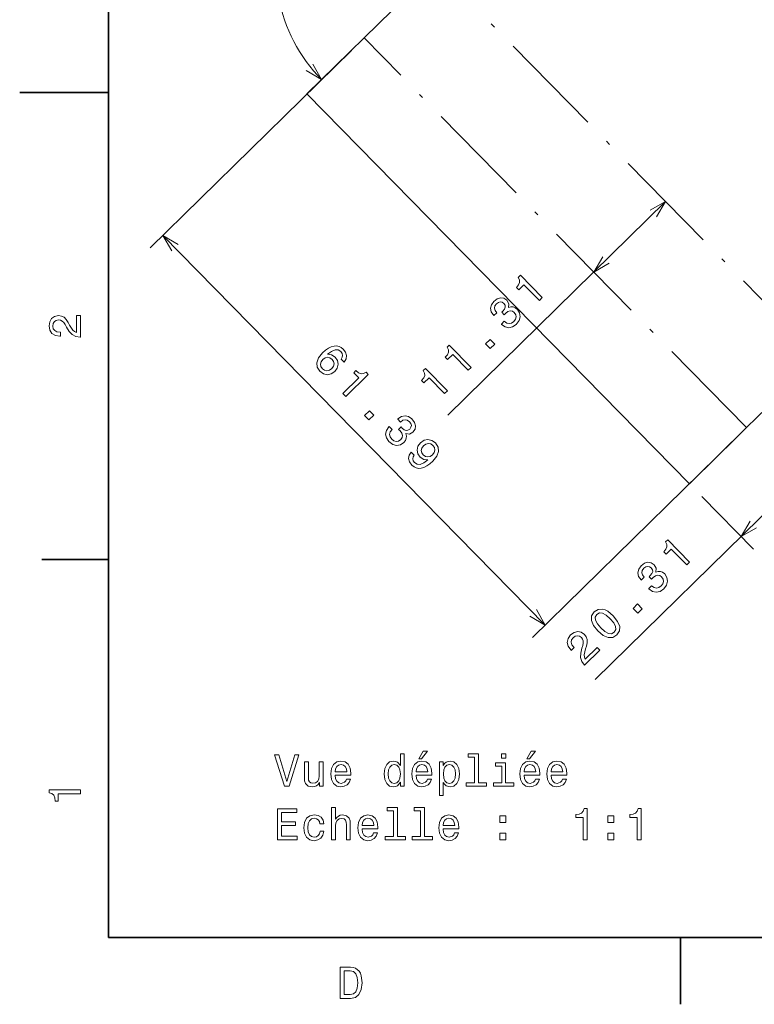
# Model space of a CAD drawing. Extents: x 0 to 297, y 0 to 210.
# Tile 1 of 7: x 0 to 83, y 2 to 113. Entities that reach past the tile are written whole.
import ezdxf

# ---------------------------------------------------------------- set-up
doc = ezdxf.new("R2010")
doc.units = 0
doc.linetypes.add('DASHDOT', pattern=[18.5, 12, -3, 0.5, -3])

msp = doc.modelspace()

# ---------------------------------------------------------------- linework, layer by layer
at = {"color": 7, "lineweight": 35}
for p, q in [((10, 200), (10, 10)), ((75.307114, 61.03138), (32.307114, 104.845947)), ((10, 10), (287, 10))]:
    msp.add_line(p, q, dxfattribs=at)
at = {"color": 7, "lineweight": 35, "ltscale": 0.282804}
for p, q in [((46.8041, 119.073425), (38.730499, 111.149918)), ((89.804108, 75.258858), (81.730499, 67.335358))]:
    msp.add_line(p, q, dxfattribs=at)
at = {"color": 7, "linetype": 'DASHDOT', "lineweight": 13}
for p, q in [((89.804108, 75.258858), (46.8041, 119.073425)), ((81.730499, 67.335358), (38.730499, 111.149918))]:
    msp.add_line(p, q, dxfattribs=at)
at = {"color": 7, "lineweight": 35, "ltscale": 0.225}
for p, q in [((38.730499, 111.149918), (32.307114, 104.845947)), ((81.730499, 67.335358), (75.307114, 61.03138))]:
    msp.add_line(p, q, dxfattribs=at)
at = {"color": 7, "lineweight": 13}
for p, q in [((37.303078, 109.749039), (14.681046, 87.547577)), ((48.158142, 68.735626), (72.632881, 92.755356)), ((16.108459, 88.948456), (59.108467, 45.133888)), ((64.728645, 39.00219), (95.62677, 69.325882)), ((80.303078, 65.934471), (57.681046, 43.733006))]:
    msp.add_line(p, q, dxfattribs=at)
at = {"color": 7, "lineweight": 13, "ltscale": 0.167374}
msp.add_line((37.303078, 109.749039), (32.524834, 105.059616), dxfattribs=at)
at = {"color": 7, "lineweight": 35, "ltscale": 0.25}
msp.add_line((10, 105), (0, 105), dxfattribs=at)
at = {"color": 7, "lineweight": 13, "ltscale": 0.207822}
msp.add_line((76.707993, 59.603962), (82.530663, 53.67099), dxfattribs=at)
at = {"color": 7, "lineweight": 35, "ltscale": 0.1875}
for p, q in [((10, 52.5), (2.5, 52.5)), ((74.300003, 10), (74.300003, 2.5))]:
    msp.add_line(p, q, dxfattribs=at)
at = {"color": 7, "lineweight": 13}
for points in [[(32.22966, 107.476715), (33.952255, 106.460495), (32.968544, 108.201859)], [(71.616676, 91.032761), (72.632881, 92.755356), (70.891525, 91.771652)], [(17.831055, 87.932251), (16.108459, 88.948456), (17.092178, 87.207092)], [(65.575485, 86.554443), (64.55928, 84.831848), (66.300636, 85.815552)], [(82.145988, 56.821003), (81.129784, 55.098408), (82.87114, 56.082115)], [(57.385872, 46.150097), (59.108467, 45.133888), (58.124763, 46.875244)]]:
    msp.add_lwpolyline(points, dxfattribs=at)
for points in [[(58.441628, 81.630203), (58.769173, 81.95166), (56.299965, 84.467636), (56.055206, 84.227432), (56.205902, 83.944275), (56.221153, 83.66954), (56.107964, 83.388855), (55.862671, 83.091599), (56.11348, 82.836044), (56.696579, 83.40831)], [(54.162849, 78.971405), (54.187576, 78.946198), (54.58429, 78.657181), (55.007797, 78.564056), (55.436646, 78.659882), (55.849442, 78.94487), (56.163727, 79.373444), (56.289047, 79.807358), (56.221748, 80.235931), (55.968613, 80.623459), (55.7314, 80.807571), (55.482658, 80.902618), (55.222374, 80.90863), (54.954224, 80.836258), (54.997437, 81.260239), (54.776428, 81.651031), (54.446899, 81.878799), (54.08371, 81.93927), (53.70105, 81.825165), (53.309586, 81.532852), (53.04216, 81.157333), (52.949226, 80.755219), (53.034531, 80.344299), (53.309059, 79.956558), (53.333786, 79.931366), (53.654137, 80.245758), (53.456848, 80.504379), (53.387939, 80.761795), (53.440208, 81.010941), (53.617249, 81.255356), (53.832672, 81.410248), (54.043633, 81.468903), (54.246521, 81.427765), (54.441414, 81.293991), (54.582108, 81.085815), (54.612297, 80.882263), (54.531769, 80.661911), (54.347801, 80.438965), (54.203888, 80.304794), (54.482956, 80.020447), (54.65226, 80.200729), (54.91082, 80.390884), (55.164772, 80.47052), (55.40332, 80.429062), (55.619469, 80.280807), (55.78476, 80.033188), (55.832275, 79.77597), (55.762077, 79.516296), (55.57431, 79.268417), (55.312225, 79.081863), (55.040672, 79.027359), (54.766731, 79.097687), (54.493996, 79.296387)], [(6.833213, 77.519447), (6.833213, 79.925072), (6.399496, 79.925072), (6.399496, 78.023773), (6.162464, 78.129684), (5.965778, 78.311241), (5.607709, 78.871033), (5.456412, 79.168587), (5.239553, 79.501442), (4.987392, 79.738472), (4.689842, 79.874641), (4.351945, 79.925072), (3.928314, 79.839333), (3.595461, 79.602303), (3.383646, 79.239189), (3.307997, 78.770172), (3.393732, 78.286018), (3.630764, 77.91787), (4.009006, 77.680832), (4.508286, 77.600143), (4.578891, 77.600143), (4.578891, 78.059074), (4.538545, 78.059074), (4.195605, 78.104462), (3.943444, 78.240631), (3.782061, 78.457489), (3.726585, 78.744957), (3.777017, 79.03746), (3.903098, 79.254318), (4.099784, 79.395531), (4.346902, 79.445961), (4.578891, 79.41066), (4.775577, 79.314842), (4.947046, 79.153458), (5.098343, 78.931557), (5.259727, 78.634003), (5.572406, 78.139771), (5.90526, 77.791786), (6.308718, 77.585014), (6.818084, 77.519447)], [(36.474846, 74.702042), (36.69928, 75.056564), (36.759819, 75.426888), (36.656387, 75.805878), (36.392319, 76.168549), (36.158707, 76.356186), (35.910164, 76.472641), (35.639618, 76.525101), (35.347008, 76.506454), (35.043068, 76.420151), (34.72419, 76.262665), (34.390388, 76.033981), (34.055908, 75.733994), (33.601311, 75.174789), (33.403664, 74.634567), (33.459572, 74.131203), (33.765488, 73.668289), (34.172935, 73.382729), (34.603508, 73.282394), (35.039421, 73.371033), (35.43782, 73.641891), (35.719711, 74.038673), (35.819969, 74.462112), (35.734734, 74.880173), (35.481468, 75.253433), (35.073898, 75.524727), (34.61792, 75.578934), (35.066841, 75.913513), (35.464233, 76.077408), (35.806503, 76.067062), (36.104301, 75.878815), (36.252129, 75.670593), (36.310776, 75.459625), (36.273109, 75.246002), (36.149857, 75.033188)], [(50.442322, 73.779602), (50.769867, 74.101059), (48.300659, 76.61705), (48.055901, 76.376831), (48.206596, 76.093689), (48.221848, 75.818939), (48.108658, 75.538269), (47.863365, 75.241005), (48.114174, 74.985443), (48.697273, 75.557709)], [(52.925186, 76.216309), (53.421906, 76.703796), (52.895561, 77.240097), (52.398849, 76.752625)], [(35.091568, 73.987503), (34.825951, 73.80455), (34.554268, 73.735779), (34.280128, 73.784714), (34.04631, 73.950951), (33.873886, 74.198639), (33.826508, 74.470123), (33.896835, 74.744064), (34.091805, 74.999008), (34.350296, 75.182022), (34.618378, 75.247269), (34.888855, 75.187668), (35.147461, 75.003365), (35.298622, 74.770142), (35.346138, 74.512924), (35.275871, 74.246109)], [(36.355438, 71.173279), (36.676895, 70.845734), (39.192871, 73.314941), (38.952667, 73.559708), (38.669518, 73.409012), (38.394775, 73.393753), (38.114098, 73.506943), (37.816833, 73.752243), (37.561279, 73.501434), (38.133545, 72.918335)], [(47.775887, 71.162743), (48.103432, 71.484192), (45.634224, 74.000183), (45.389465, 73.759972), (45.540161, 73.476822), (45.555412, 73.202072), (45.442223, 72.921402), (45.19693, 72.624146), (45.447739, 72.368584), (46.030838, 72.940842)], [(38.792145, 68.690414), (39.279633, 68.193695), (39.815941, 68.720039), (39.328461, 69.216759)], [(41.547241, 67.452759), (41.522041, 67.428024), (41.233017, 67.031319), (41.139893, 66.607803), (41.235725, 66.178955), (41.520714, 65.766159), (41.949287, 65.451874), (42.383194, 65.326553), (42.811775, 65.39386), (43.199303, 65.646988), (43.383408, 65.884201), (43.478462, 66.13295), (43.484474, 66.393234), (43.412102, 66.661377), (43.836075, 66.618172), (44.226875, 66.83918), (44.454643, 67.168701), (44.515106, 67.531891), (44.401009, 67.914551), (44.108688, 68.306015), (43.73317, 68.573448), (43.331055, 68.666382), (42.920135, 68.58107), (42.532402, 68.306549), (42.50721, 68.281815), (42.821602, 67.961472), (43.080223, 68.158752), (43.337639, 68.227661), (43.586784, 68.1754), (43.8312, 67.99836), (43.986092, 67.782928), (44.044739, 67.571976), (44.003609, 67.36908), (43.869827, 67.174194), (43.661659, 67.033493), (43.458099, 67.003311), (43.237747, 67.083832), (43.014801, 67.267807), (42.88063, 67.411713), (42.596283, 67.132645), (42.776573, 66.963341), (42.966721, 66.704788), (43.046364, 66.450836), (43.004898, 66.21228), (42.856651, 65.99614), (42.609032, 65.830841), (42.351814, 65.783325), (42.092133, 65.853523), (41.844261, 66.04129), (41.657707, 66.303383), (41.603195, 66.574928), (41.673523, 66.848877), (41.872231, 67.121613)], [(44.040924, 64.580627), (43.809555, 64.247574), (43.74189, 63.877319), (43.845322, 63.498325), (44.112854, 63.124924), (44.346466, 62.937286), (44.59848, 62.810104), (44.869019, 62.757637), (45.161629, 62.776291), (45.465569, 62.862595), (45.788048, 63.023617), (46.114723, 63.252357), (46.456329, 63.552284), (46.903793, 64.111557), (47.10144, 64.651772), (47.049072, 65.151535), (46.750282, 65.614395), (46.33931, 65.903549), (45.905128, 66.000343), (45.469215, 65.911713), (45.07795, 65.640778), (44.788933, 65.244072), (44.6922, 64.817032), (44.773903, 64.402573), (45.034302, 64.029236), (45.434746, 63.758015), (45.894318, 63.70734), (45.438263, 63.372826), (45.040871, 63.208939), (44.698608, 63.219284), (44.407936, 63.407455), (44.249443, 63.61935), (44.194397, 63.833843), (44.232063, 64.04747), (44.365913, 64.249489)], [(45.424202, 65.295166), (45.682693, 65.478195), (45.95797, 65.550499), (46.224983, 65.501633), (46.465927, 65.335327), (46.63475, 65.084106), (46.682129, 64.812622), (46.608269, 64.542282), (46.423965, 64.283676), (46.15834, 64.100723), (45.890259, 64.035477), (45.623383, 64.098602), (45.37191, 64.282845), (45.213615, 64.516136), (45.1661, 64.773346), (45.232765, 65.036629)], [(75.012123, 51.896759), (75.339668, 52.218212), (72.870461, 54.734196), (72.625702, 54.493988), (72.776398, 54.210838), (72.791649, 53.936092), (72.678459, 53.655422), (72.433167, 53.358158), (72.683975, 53.1026), (73.267075, 53.674862)], [(70.733345, 49.237961), (70.758072, 49.212765), (71.154785, 48.923744), (71.578293, 48.830612), (72.007141, 48.926445), (72.419937, 49.211437), (72.734222, 49.640007), (72.859543, 50.073914), (72.792244, 50.502499), (72.539108, 50.890026), (72.301895, 51.074131), (72.053154, 51.169189), (71.79287, 51.175198), (71.524719, 51.102821), (71.567932, 51.526802), (71.346924, 51.917599), (71.017395, 52.145363), (70.654205, 52.20583), (70.271545, 52.091736), (69.880081, 51.799408), (69.612656, 51.423893), (69.519722, 51.021778), (69.605026, 50.610859), (69.879555, 50.223129), (69.904282, 50.197933), (70.224632, 50.512321), (70.027344, 50.770947), (69.958435, 51.028362), (70.010704, 51.277508), (70.187744, 51.521919), (70.403168, 51.676815), (70.614128, 51.735462), (70.817017, 51.694328), (71.011909, 51.560547), (71.152603, 51.352386), (71.182793, 51.148827), (71.102264, 50.928474), (70.918297, 50.705524), (70.774384, 50.571358), (71.053452, 50.287006), (71.222755, 50.467297), (71.481316, 50.657448), (71.735268, 50.737087), (71.973816, 50.695621), (72.189964, 50.547379), (72.355255, 50.299755), (72.402771, 50.042538), (72.332573, 49.78286), (72.144806, 49.534985), (71.882721, 49.348431), (71.611168, 49.293919), (71.337227, 49.364246), (71.064491, 49.56295)], [(65.012642, 44.478622), (65.621231, 43.966503), (66.186043, 43.729393), (66.696205, 43.749573), (67.148254, 44.037766), (67.441277, 44.480797), (67.471024, 44.990494), (67.240959, 45.556122), (66.74395, 46.177746), (66.135292, 46.682732), (65.847893, 46.838779), (65.570549, 46.926971), (65.060387, 46.906796), (64.608398, 46.625736), (64.315308, 46.175571), (64.289093, 45.662273), (64.515564, 45.093117)], [(65.358177, 44.817738), (64.959549, 45.281528), (64.742203, 45.682987), (64.724022, 46.02552), (64.901596, 46.326984), (65.202744, 46.495338), (65.544868, 46.47073), (65.942184, 46.245895), (66.398407, 45.838627), (66.800575, 45.371243), (67.017914, 44.96978), (67.036102, 44.627251), (66.858589, 44.332916), (66.557381, 44.157429), (66.215248, 44.182037), (65.81794, 44.406872)], [(69.495682, 46.482876), (69.992401, 46.970356), (69.466057, 47.506668), (68.969345, 47.019184)], [(63.532921, 40.630959), (65.249832, 42.315956), (64.946037, 42.625504), (63.589066, 41.293758), (63.498627, 41.537109), (63.490433, 41.804657), (63.63916, 42.452324), (63.745552, 42.768723), (63.831215, 43.156639), (63.823761, 43.502636), (63.712532, 43.810379), (63.511848, 44.086861), (63.153931, 44.329159), (62.751617, 44.400692), (62.344093, 44.297531), (61.95636, 44.022999), (61.670868, 43.622688), (61.574142, 43.195648), (61.669907, 42.759666), (61.962029, 42.346806), (62.01149, 42.296413), (62.339035, 42.61787), (62.310776, 42.646667), (62.102959, 42.923218), (62.023521, 43.198563), (62.065254, 43.465641), (62.23156, 43.706589), (62.475655, 43.875477), (62.718735, 43.937389), (62.957291, 43.89592), (63.166374, 43.754875), (63.303673, 43.564575), (63.373047, 43.357082), (63.377975, 43.121662), (63.325577, 42.858253), (63.22625, 42.534653), (63.092522, 41.965309), (63.077309, 41.484005), (63.212334, 41.051224), (63.522316, 40.641762)], [(30.923136, 30.545742), (30.045614, 27.565195), (29.142878, 30.545742), (28.663771, 30.545742), (29.793453, 27.040699), (30.297775, 27.040699), (31.402243, 30.545742)], [(42.810024, 27.459288), (42.810024, 27.040699), (43.25383, 27.040699), (43.25383, 30.661736), (42.815067, 30.661736), (42.815067, 29.335367), (42.477173, 29.718653), (42.270401, 29.809431), (42.033367, 29.844734), (41.604691, 29.74387), (41.271839, 29.461449), (41.054981, 29.007557), (40.979332, 28.397327), (41.054981, 27.787096), (41.271839, 27.328163), (41.604691, 27.040699), (42.033367, 26.944878), (42.270401, 26.980181), (42.482216, 27.070959)], [(44.877747, 30.117067), (45.175301, 30.117067), (45.876305, 30.974417), (45.382072, 30.974417)], [(51.136395, 30.288538), (51.136395, 27.413898), (50.223572, 27.413898), (50.223572, 27.040699), (52.48798, 27.040699), (52.48798, 27.413898), (51.5802, 27.413898), (51.5802, 30.661736), (50.44043, 30.661736), (50.44043, 30.288538)], [(54.66161, 30.661736), (54.192589, 30.661736), (54.192589, 30.157413), (54.66161, 30.157413)], [(57.021839, 30.117067), (57.319389, 30.117067), (58.020401, 30.974417), (57.526161, 30.974417)], [(34.125587, 29.748913), (33.681782, 29.748913), (33.681782, 28.185513), (33.631348, 27.822399), (33.485096, 27.560152), (33.258152, 27.398767), (32.960602, 27.348335), (32.723568, 27.388681), (32.572273, 27.50972), (32.486538, 27.716492), (32.466366, 28.008999), (32.466366, 29.748913), (32.02256, 29.748913), (32.02256, 27.968653), (32.037689, 27.610584), (32.133511, 27.313034), (32.426018, 27.040699), (32.895039, 26.944878), (33.147202, 26.980181), (33.364059, 27.070959), (33.550659, 27.227299), (33.701954, 27.454245), (33.701954, 27.040699), (34.125587, 27.040699)], [(35.46204, 28.266203), (37.237259, 28.266203), (37.242302, 28.472975), (37.16161, 29.052946), (36.939705, 29.486664), (36.586681, 29.748913), (36.117661, 29.844734), (35.658726, 29.74387), (35.305702, 29.461449), (35.078754, 29.002514), (34.998066, 28.397327), (35.073711, 27.77701), (35.300659, 27.32312), (35.64864, 27.040699), (36.102531, 26.944878), (36.495903, 27.010439), (36.818668, 27.18191), (37.055702, 27.454245), (37.191868, 27.817356), (36.753109, 27.817356), (36.662331, 27.615627), (36.531204, 27.464331), (36.158005, 27.343292), (35.870544, 27.398767), (35.653683, 27.575281), (35.512474, 27.862745), (35.46204, 28.251074)], [(35.46204, 28.639402), (35.517517, 28.987385), (35.653683, 29.244589), (35.860458, 29.400928), (36.13279, 29.456406), (36.400082, 29.400928), (36.606853, 29.244589), (36.732933, 28.987385), (36.778324, 28.639402)], [(42.109016, 29.44632), (42.401524, 29.375713), (42.623425, 29.179028), (42.754547, 28.851217), (42.804981, 28.397327), (42.754547, 27.938393), (42.623425, 27.610584), (42.401524, 27.408855), (42.109016, 27.343292), (41.831638, 27.408855), (41.619823, 27.610584), (41.478611, 27.943438), (41.433224, 28.397327), (41.478611, 28.846174), (41.619823, 29.173985), (41.831638, 29.375713)], [(44.57011, 28.266203), (46.345329, 28.266203), (46.350372, 28.472975), (46.269676, 29.052946), (46.047775, 29.486664), (45.694748, 29.748913), (45.225731, 29.844734), (44.766796, 29.74387), (44.413773, 29.461449), (44.186825, 29.002514), (44.106133, 28.397327), (44.181782, 27.77701), (44.40873, 27.32312), (44.75671, 27.040699), (45.210602, 26.944878), (45.603973, 27.010439), (45.926739, 27.18191), (46.163773, 27.454245), (46.299938, 27.817356), (45.861176, 27.817356), (45.770401, 27.615627), (45.639275, 27.464331), (45.266075, 27.343292), (44.978615, 27.398767), (44.761753, 27.575281), (44.620544, 27.862745), (44.57011, 28.251074)], [(44.57011, 28.639402), (44.625587, 28.987385), (44.761753, 29.244589), (44.968525, 29.400928), (45.24086, 29.456406), (45.508152, 29.400928), (45.714924, 29.244589), (45.841003, 28.987385), (45.886391, 28.639402)], [(47.636391, 29.330324), (47.636391, 29.748913), (47.192589, 29.748913), (47.192589, 25.991707), (47.636391, 25.991707), (47.636391, 27.454245), (47.792732, 27.217213), (47.969246, 27.060871), (48.413048, 26.944878), (48.836681, 27.040699), (49.169533, 27.328163), (49.386391, 27.782053), (49.467087, 28.397327), (49.386391, 29.007557), (49.169533, 29.461449), (48.836681, 29.74387), (48.413048, 29.844734), (48.170975, 29.814474), (47.964203, 29.718653), (47.787689, 29.55727)], [(48.337402, 27.343292), (48.039852, 27.408855), (47.82299, 27.610584), (47.686825, 27.938393), (47.641434, 28.397327), (47.686825, 28.851217), (47.82299, 29.179028), (48.039852, 29.375713), (48.337402, 29.44632), (48.609734, 29.375713), (48.826595, 29.173985), (48.962761, 28.846174), (49.013195, 28.397327), (48.962761, 27.943438), (48.826595, 27.610584), (48.609734, 27.408855)], [(54.646481, 27.413898), (54.646481, 29.658134), (53.50671, 29.658134), (53.50671, 29.279892), (54.202675, 29.279892), (54.202675, 27.413898), (53.294895, 27.413898), (53.294895, 27.040699), (55.564346, 27.040699), (55.564346, 27.413898)], [(56.714203, 28.266203), (58.489418, 28.266203), (58.494461, 28.472975), (58.413773, 29.052946), (58.191868, 29.486664), (57.838844, 29.748913), (57.36982, 29.844734), (56.910889, 29.74387), (56.557861, 29.461449), (56.330917, 29.002514), (56.250225, 28.397327), (56.325874, 27.77701), (56.552818, 27.32312), (56.900803, 27.040699), (57.354691, 26.944878), (57.748062, 27.010439), (58.070831, 27.18191), (58.307861, 27.454245), (58.444031, 27.817356), (58.005268, 27.817356), (57.91449, 27.615627), (57.783367, 27.464331), (57.410168, 27.343292), (57.122704, 27.398767), (56.905846, 27.575281), (56.764633, 27.862745), (56.714203, 28.251074)], [(56.714203, 28.639402), (56.769676, 28.987385), (56.905846, 29.244589), (57.112617, 29.400928), (57.384953, 29.456406), (57.652245, 29.400928), (57.859016, 29.244589), (57.985096, 28.987385), (58.030487, 28.639402)], [(59.750225, 28.266203), (61.52544, 28.266203), (61.530483, 28.472975), (61.449791, 29.052946), (61.22789, 29.486664), (60.874863, 29.748913), (60.405846, 29.844734), (59.946911, 29.74387), (59.593887, 29.461449), (59.36694, 29.002514), (59.286247, 28.397327), (59.361897, 27.77701), (59.58884, 27.32312), (59.936825, 27.040699), (60.390717, 26.944878), (60.784088, 27.010439), (61.106853, 27.18191), (61.343884, 27.454245), (61.480053, 27.817356), (61.04129, 27.817356), (60.950512, 27.615627), (60.819389, 27.464331), (60.44619, 27.343292), (60.158726, 27.398767), (59.941868, 27.575281), (59.800659, 27.862745), (59.750225, 28.251074)], [(59.750225, 28.639402), (59.805702, 28.987385), (59.941868, 29.244589), (60.14864, 29.400928), (60.420975, 29.456406), (60.688267, 29.400928), (60.895039, 29.244589), (61.021118, 28.987385), (61.066505, 28.639402)], [(6.833213, 26.159222), (6.833213, 26.618156), (3.307997, 26.618156), (3.307997, 26.275217), (3.615634, 26.184439), (3.822406, 26.002882), (3.943444, 25.725506), (3.98379, 25.34222), (4.341859, 25.34222), (4.341859, 26.159222)], [(28.986536, 20.99387), (31.205557, 20.99387), (31.205557, 21.417501), (29.450514, 21.417501), (29.450514, 22.602659), (31.013914, 22.602659), (31.013914, 23.021248), (29.450514, 23.021248), (29.450514, 24.070238), (31.165211, 24.070238), (31.165211, 24.49387), (28.986536, 24.49387)], [(35.073711, 20.99387), (35.517517, 20.99387), (35.517517, 22.55727), (35.562904, 22.91534), (35.70916, 23.177588), (35.936104, 23.33897), (36.238697, 23.39949), (36.480774, 23.349056), (36.632072, 23.212891), (36.707718, 22.985945), (36.732933, 22.683352), (36.732933, 20.99387), (37.176739, 20.99387), (37.176739, 22.77413), (37.156567, 23.132198), (37.065788, 23.429749), (36.768238, 23.702084), (36.30426, 23.797905), (36.052101, 23.762602), (35.835239, 23.66678), (35.653683, 23.515484), (35.517517, 23.308712), (35.517517, 24.614906), (35.073711, 24.614906)], [(42.028324, 24.241709), (42.028324, 21.367069), (41.115501, 21.367069), (41.115501, 20.99387), (43.37991, 20.99387), (43.37991, 21.367069), (42.47213, 21.367069), (42.47213, 24.614906), (41.332359, 24.614906), (41.332359, 24.241709)], [(45.064346, 24.241709), (45.064346, 21.367069), (44.151524, 21.367069), (44.151524, 20.99387), (46.415932, 20.99387), (46.415932, 21.367069), (45.508152, 21.367069), (45.508152, 24.614906), (44.368382, 24.614906), (44.368382, 24.241709)], [(63.351089, 20.99387), (63.81002, 20.99387), (63.81002, 24.519085), (63.467083, 24.519085), (63.376305, 24.211449), (63.194748, 24.004677), (62.91737, 23.88364), (62.534084, 23.843294), (62.534084, 23.485224), (63.351089, 23.485224)], [(69.423134, 20.99387), (69.882065, 20.99387), (69.882065, 24.519085), (69.539124, 24.519085), (69.448349, 24.211449), (69.266792, 24.004677), (68.98941, 23.88364), (68.606125, 23.843294), (68.606125, 23.485224), (69.423134, 23.485224)], [(33.762474, 22.804388), (34.201233, 22.804388), (34.110458, 23.207848), (33.893597, 23.52557), (33.555702, 23.722256), (33.11694, 23.797905), (32.63279, 23.697041), (32.264633, 23.414619), (32.032646, 22.955685), (31.951954, 22.340412), (32.027603, 21.730181), (32.254547, 21.276291), (32.612617, 20.99387), (33.10181, 20.898048), (33.53553, 20.973698), (33.873425, 21.185513), (34.105412, 21.518366), (34.206276, 21.96217), (33.782646, 21.96217), (33.706997, 21.679749), (33.565788, 21.467934), (33.364059, 21.336809), (33.11694, 21.296463), (32.809303, 21.362026), (32.587402, 21.563755), (32.451233, 21.891563), (32.405846, 22.355541), (32.451233, 22.809431), (32.592445, 23.137241), (32.819389, 23.33897), (33.11694, 23.409576), (33.379189, 23.364187), (33.575874, 23.248192), (33.706997, 23.056549)], [(38.498062, 22.219374), (40.273281, 22.219374), (40.278324, 22.426146), (40.197632, 23.006117), (39.975731, 23.439835), (39.622704, 23.702084), (39.153683, 23.797905), (38.694752, 23.697041), (38.341724, 23.414619), (38.11478, 22.955685), (38.034088, 22.350498), (38.109737, 21.730181), (38.336681, 21.276291), (38.684662, 20.99387), (39.138554, 20.898048), (39.531925, 20.96361), (39.854691, 21.13508), (40.091724, 21.407415), (40.22789, 21.770527), (39.789131, 21.770527), (39.698353, 21.568798), (39.56723, 21.417501), (39.194031, 21.296463), (38.906567, 21.351938), (38.689705, 21.528452), (38.548496, 21.815916), (38.498062, 22.204245)], [(38.498062, 22.592573), (38.553539, 22.940556), (38.689705, 23.19776), (38.896481, 23.354099), (39.168816, 23.409576), (39.436104, 23.354099), (39.642876, 23.19776), (39.768959, 22.940556), (39.814346, 22.592573)], [(47.606133, 22.219374), (49.381348, 22.219374), (49.386391, 22.426146), (49.305702, 23.006117), (49.083801, 23.439835), (48.730774, 23.702084), (48.261753, 23.797905), (47.802818, 23.697041), (47.449795, 23.414619), (47.222847, 22.955685), (47.142159, 22.350498), (47.217804, 21.730181), (47.444748, 21.276291), (47.792732, 20.99387), (48.246624, 20.898048), (48.639996, 20.96361), (48.962761, 21.13508), (49.199795, 21.407415), (49.33596, 21.770527), (48.897202, 21.770527), (48.806419, 21.568798), (48.675301, 21.417501), (48.302101, 21.296463), (48.014633, 21.351938), (47.797775, 21.528452), (47.656567, 21.815916), (47.606133, 22.204245)], [(47.606133, 22.592573), (47.66161, 22.940556), (47.797775, 23.19776), (48.004547, 23.354099), (48.276886, 23.409576), (48.544174, 23.354099), (48.750946, 23.19776), (48.877029, 22.940556), (48.922417, 22.592573)], [(53.985817, 22.950642), (54.681782, 22.950642), (54.681782, 23.702084), (53.985817, 23.702084)], [(66.129906, 22.950642), (66.825867, 22.950642), (66.825867, 23.702084), (66.129906, 23.702084)], [(53.985817, 20.99387), (54.681782, 20.99387), (54.681782, 21.74531), (53.985817, 21.74531)], [(66.129906, 20.99387), (66.825867, 20.99387), (66.825867, 21.74531), (66.129906, 21.74531)], [(37.194958, 6.666787), (36.029972, 6.666787), (36.029972, 3.166787), (37.194958, 3.166787), (37.744667, 3.277738), (38.153168, 3.615634), (38.405331, 4.165346), (38.496109, 4.916787), (38.415417, 5.683357), (38.314552, 5.985951), (38.173344, 6.228026), (37.764839, 6.555836), (37.497551, 6.636527)], [(37.159653, 6.248199), (37.542938, 6.17255), (37.805187, 5.940562), (37.961525, 5.527017), (38.011959, 4.916787), (37.956482, 4.326729), (37.800144, 3.913184), (37.532852, 3.666066), (37.159653, 3.585375), (36.498989, 3.585375), (36.498989, 6.248199)]]:
    msp.add_lwpolyline(points, close=True, dxfattribs=at)
msp.add_arc((46.8041, 119.073425), 18.007105, 90.000003, 224.462423, dxfattribs=at)

doc.saveas('drawing.dxf')
